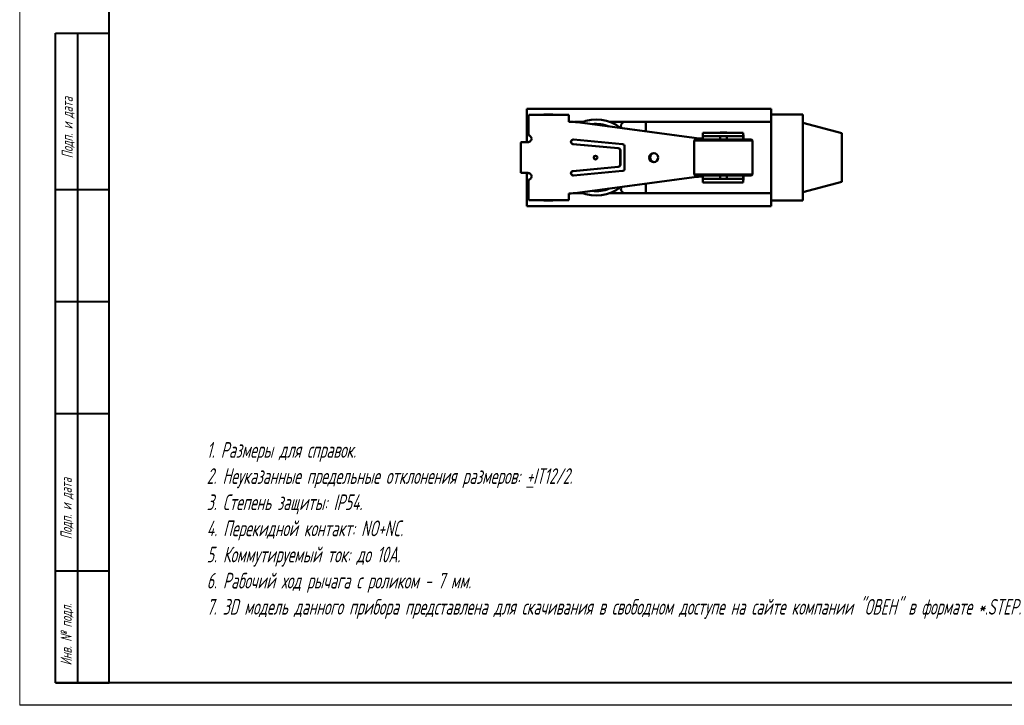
# Model space of a CAD drawing. Header units: millimetres. Extents: x 2171 to 2591, y 1134 to 1431.
# Tile 1 of 18: x 2171 to 2390, y 1134 to 1287. Entities that reach past the tile are written whole.
import ezdxf

# ---------------------------------------------------------------- set-up
doc = ezdxf.new("R2010")
doc.units = ezdxf.units.MM
doc.layers.add('main', color=5, linetype='Continuous', lineweight=50)
doc.layers.add('text', color=7, linetype='Continuous', lineweight=20)
doc.layers.add('ФОРМАТ', color=7, linetype='Continuous')
doc.styles.add('GOST', font='GOST.shx', dxfattribs={"width": 0.8, "oblique": 15})

msp = doc.modelspace()

# ---------------------------------------------------------------- linework, layer by layer
at = {"layer": 'main'}
for p, q in [((2338.473, 1266.792), (2283.973, 1266.792)), ((2283.973, 1265.792), (2283.973, 1266.792)), ((2283.973, 1263.892), (2283.973, 1265.792)), ((2284.388, 1265.442), (2293.363, 1265.442)), ((2287.723, 1265.542), (2287.723, 1265.442)), ((2287.723, 1265.542), (2289.723, 1265.542)), ((2289.723, 1265.442), (2289.723, 1265.542)), ((2293.357, 1265.396), (2293.363, 1265.442)), ((2293.364, 1264.624), (2293.364, 1265.442)), ((2338.473, 1265.792), (2338.473, 1266.792)), ((2338.473, 1263.892), (2338.473, 1265.792)), ((2345.573, 1265.542), (2338.473, 1265.542)), ((2345.573, 1265.542), (2345.573, 1246.342)), ((2283.973, 1263.892), (2284.31, 1263.892)), ((2283.973, 1262.892), (2283.973, 1263.892)), ((2284.31, 1263.942), (2284.31, 1260.942)), ((2293.297, 1263.942), (2293.339, 1263.942)), ((2294.561, 1263.892), (2296.465, 1263.892)), ((2321.268, 1260.325), (2295.286, 1263.809)), ((2321.31, 1260.325), (2295.328, 1263.809)), ((2302.481, 1263.892), (2305.95, 1263.892)), ((2305.95, 1263.892), (2310.473, 1263.892)), ((2310.473, 1263.892), (2310.473, 1262.892)), ((2338.473, 1263.892), (2310.473, 1263.892)), ((2338.473, 1262.892), (2338.473, 1263.892)), ((2354.273, 1261.361), (2345.573, 1263.692)), ((2283.973, 1259.385), (2283.973, 1262.892)), ((2310.473, 1261.778), (2310.473, 1262.892)), ((2323.24, 1261.492), (2323.24, 1260.683)), ((2323.241, 1261.485), (2323.24, 1261.492)), ((2323.24, 1261.492), (2323.253, 1261.492)), ((2323.253, 1261.492), (2323.831, 1261.492)), ((2323.831, 1261.492), (2331.815, 1261.492)), ((2327.07, 1261.542), (2327.07, 1261.492)), ((2328.57, 1261.542), (2327.07, 1261.542)), ((2328.57, 1261.492), (2328.57, 1261.542)), ((2332.218, 1261.492), (2331.815, 1261.492)), ((2338.473, 1248.992), (2338.473, 1262.892)), ((2354.273, 1261.361), (2354.273, 1250.523)), ((2282.604, 1252.566), (2282.604, 1259.317)), ((2284.31, 1259.401), (2284.15, 1259.386)), ((2294.251, 1258.944), (2304.328, 1258.027)), ((2304.369, 1258.027), (2294.293, 1258.944)), ((2305.326, 1258.94), (2294.341, 1259.94)), ((2321.52, 1259.942), (2321.32, 1259.742)), ((2321.32, 1259.742), (2321.32, 1252.142)), ((2334.32, 1259.742), (2321.32, 1259.742)), ((2321.52, 1259.942), (2334.12, 1259.942)), ((2323.253, 1260.692), (2323.24, 1260.692)), ((2323.253, 1260.692), (2323.831, 1260.692)), ((2323.831, 1260.692), (2331.815, 1260.692)), ((2327.07, 1260.692), (2327.07, 1259.942)), ((2328.57, 1259.942), (2328.57, 1260.692)), ((2332.218, 1260.692), (2331.815, 1260.692)), ((2332.244, 1259.942), (2332.244, 1260.192)), ((2332.286, 1259.942), (2332.286, 1260.192)), ((2334.32, 1259.742), (2334.12, 1259.942)), ((2334.32, 1252.142), (2334.32, 1259.742)), ((2304.782, 1257.529), (2304.782, 1254.355)), ((2304.824, 1254.355), (2304.824, 1257.529)), ((2305.78, 1253.442), (2305.78, 1258.442)), ((2283.973, 1248.992), (2283.973, 1252.499)), ((2284.15, 1252.498), (2284.31, 1252.482)), ((2304.328, 1253.857), (2294.251, 1252.94)), ((2294.293, 1252.94), (2304.369, 1253.857)), ((2294.341, 1251.944), (2305.326, 1252.944)), ((2284.31, 1250.942), (2284.31, 1247.942)), ((2295.286, 1248.075), (2321.268, 1251.559)), ((2295.328, 1248.075), (2321.31, 1251.559)), ((2310.473, 1248.992), (2310.473, 1250.106)), ((2321.32, 1252.142), (2321.52, 1251.942)), ((2321.32, 1252.142), (2334.32, 1252.142)), ((2334.12, 1251.942), (2321.52, 1251.942)), ((2323.24, 1251.201), (2323.24, 1250.392)), ((2323.24, 1251.192), (2323.253, 1251.192)), ((2323.24, 1250.392), (2323.241, 1250.398)), ((2323.253, 1250.392), (2323.24, 1250.392)), ((2323.831, 1251.192), (2323.253, 1251.192)), ((2323.831, 1250.392), (2323.253, 1250.392)), ((2331.815, 1251.192), (2323.831, 1251.192)), ((2331.815, 1250.392), (2323.831, 1250.392)), ((2327.07, 1251.942), (2327.07, 1251.192)), ((2327.07, 1250.392), (2327.07, 1250.342)), ((2328.57, 1250.342), (2327.07, 1250.342)), ((2328.57, 1251.192), (2328.57, 1251.942)), ((2328.57, 1250.342), (2328.57, 1250.392)), ((2332.218, 1251.192), (2331.815, 1251.192)), ((2332.218, 1250.392), (2331.815, 1250.392)), ((2332.244, 1251.692), (2332.244, 1251.942)), ((2332.286, 1251.692), (2332.286, 1251.942)), ((2334.12, 1251.942), (2334.32, 1252.142)), ((2345.573, 1248.192), (2354.273, 1250.523)), ((2283.973, 1247.992), (2283.973, 1248.992)), ((2284.31, 1247.992), (2283.973, 1247.992)), ((2283.973, 1246.092), (2283.973, 1247.992)), ((2293.339, 1247.942), (2293.297, 1247.942)), ((2296.465, 1247.992), (2294.561, 1247.992)), ((2305.95, 1247.992), (2302.481, 1247.992)), ((2310.473, 1247.992), (2305.95, 1247.992)), ((2310.473, 1248.992), (2310.473, 1247.992)), ((2338.473, 1247.992), (2310.473, 1247.992)), ((2338.473, 1247.992), (2338.473, 1248.992)), ((2338.473, 1246.092), (2338.473, 1247.992)), ((2283.973, 1245.092), (2283.973, 1246.092)), ((2284.388, 1246.442), (2293.363, 1246.442)), ((2287.723, 1246.442), (2287.723, 1246.342)), ((2287.723, 1246.342), (2289.723, 1246.342)), ((2289.723, 1246.342), (2289.723, 1246.442)), ((2293.363, 1246.442), (2293.357, 1246.487)), ((2293.364, 1246.442), (2293.364, 1247.253)), ((2345.573, 1246.342), (2338.473, 1246.342)), ((2338.473, 1245.092), (2338.473, 1246.092)), ((2338.473, 1245.092), (2283.973, 1245.092)), ((2285.437, 1245.082), (2285.437, 1245.092)), ((2285.437, 1245.082), (2285.957, 1245.082)), ((2285.957, 1245.082), (2285.957, 1245.092)), ((2285.957, 1245.082), (2286.497, 1245.082)), ((2286.606, 1245.082), (2286.606, 1245.092)), ((2286.724, 1245.082), (2287.259, 1245.082)), ((2287.259, 1245.082), (2287.259, 1245.092)), ((2287.259, 1245.082), (2287.775, 1245.082)), ((2287.775, 1245.082), (2287.775, 1245.092)), ((2287.959, 1245.082), (2287.959, 1245.092)), ((2287.959, 1245.082), (2289.869, 1245.082)), ((2289.869, 1245.082), (2289.869, 1245.092)), ((2290.086, 1245.082), (2290.086, 1245.092)), ((2290.086, 1245.082), (2290.995, 1245.082)), ((2291.798, 1245.082), (2291.798, 1245.092)), ((2291.897, 1245.082), (2291.897, 1245.092)), ((2291.983, 1245.082), (2291.983, 1245.092)), ((2291.983, 1245.082), (2293.135, 1245.082)), ((2293.135, 1245.082), (2293.135, 1245.092)), ((2293.135, 1245.082), (2293.366, 1245.082)), ((2293.366, 1245.082), (2293.366, 1245.092)), ((2293.366, 1245.082), (2293.662, 1245.082)), ((2293.662, 1245.082), (2293.662, 1245.092)), ((2293.813, 1245.082), (2293.813, 1245.092)), ((2293.813, 1245.082), (2294.735, 1245.082)), ((2294.735, 1245.082), (2294.735, 1245.092)), ((2294.953, 1245.082), (2294.953, 1245.092)), ((2294.953, 1245.082), (2295.473, 1245.082)), ((2295.473, 1245.082), (2295.473, 1245.092)), ((2295.473, 1245.082), (2296.012, 1245.082)), ((2296.122, 1245.082), (2296.122, 1245.092)), ((2296.24, 1245.082), (2296.775, 1245.082)), ((2296.775, 1245.082), (2296.775, 1245.092)), ((2296.775, 1245.082), (2297.29, 1245.082)), ((2297.29, 1245.082), (2297.29, 1245.092)), ((2297.574, 1245.082), (2297.574, 1245.092)), ((2297.574, 1245.082), (2297.638, 1245.082)), ((2297.672, 1245.082), (2297.672, 1245.092)), ((2298.516, 1245.082), (2298.516, 1245.092)), ((2299.418, 1245.082), (2299.418, 1245.092)), ((2299.483, 1245.082), (2299.483, 1245.092)), ((2299.668, 1245.082), (2299.668, 1245.092)), ((2299.668, 1245.082), (2301.248, 1245.082)), ((2301.248, 1245.082), (2301.248, 1245.092)), ((2301.663, 1245.082), (2301.663, 1245.092)), ((2302.361, 1245.082), (2302.361, 1245.092)), ((2302.361, 1245.082), (2302.552, 1245.082)), ((2302.552, 1245.082), (2302.552, 1245.092)), ((2303.197, 1245.082), (2303.197, 1245.092)), ((2303.198, 1245.082), (2303.198, 1245.092)), ((2303.97, 1245.082), (2303.97, 1245.092)), ((2304.712, 1245.082), (2304.712, 1245.092)), ((2304.745, 1245.082), (2304.745, 1245.092)), ((2304.995, 1245.082), (2304.995, 1245.092)), ((2305.094, 1245.082), (2305.094, 1245.092)), ((2305.765, 1245.082), (2305.765, 1245.092)), ((2306.444, 1245.082), (2306.444, 1245.092)), ((2306.543, 1245.082), (2306.543, 1245.092)), ((2310.145, 1245.082), (2310.145, 1245.092)), ((2314.304, 1245.082), (2310.145, 1245.082)), ((2314.304, 1245.082), (2314.304, 1245.092)), ((2316.102, 1245.082), (2316.102, 1245.092)), ((2316.102, 1245.082), (2316.701, 1245.082)), ((2316.701, 1245.082), (2316.701, 1245.092)), ((2316.701, 1245.082), (2317.333, 1245.082)), ((2317.46, 1245.082), (2317.46, 1245.092)), ((2317.599, 1245.082), (2318.224, 1245.082)), ((2318.224, 1245.082), (2318.224, 1245.092)), ((2318.224, 1245.082), (2318.818, 1245.082)), ((2318.818, 1245.082), (2318.818, 1245.092)), ((2319.398, 1245.082), (2319.398, 1245.092)), ((2319.398, 1245.082), (2321.39, 1245.082)), ((2321.39, 1245.082), (2321.39, 1245.092)), ((2321.39, 1245.082), (2321.462, 1245.082)), ((2321.462, 1245.082), (2321.462, 1245.092)), ((2321.684, 1245.082), (2321.684, 1245.092)), ((2321.684, 1245.082), (2322.155, 1245.082)), ((2322.155, 1245.082), (2322.155, 1245.092)), ((2322.155, 1245.082), (2322.703, 1245.082)), ((2322.97, 1245.082), (2322.97, 1245.092)), ((2323.258, 1245.082), (2323.784, 1245.082)), ((2323.784, 1245.082), (2323.784, 1245.092)), ((2323.784, 1245.082), (2324.255, 1245.082)), ((2324.255, 1245.082), (2324.255, 1245.092)), ((2324.577, 1245.082), (2324.577, 1245.092)), ((2324.577, 1245.082), (2326.569, 1245.082)), ((2326.569, 1245.082), (2326.569, 1245.092)), ((2326.569, 1245.082), (2326.642, 1245.082)), ((2326.642, 1245.082), (2326.642, 1245.092)), ((2327.185, 1245.082), (2327.185, 1245.092)), ((2327.185, 1245.082), (2328.411, 1245.082)), ((2329.358, 1245.082), (2329.358, 1245.092)), ((2329.393, 1245.082), (2329.59, 1245.082)), ((2329.59, 1245.082), (2329.59, 1245.092)), ((2329.793, 1245.082), (2329.793, 1245.092)), ((2329.793, 1245.082), (2332.002, 1245.082)), ((2332.002, 1245.082), (2332.002, 1245.092)), ((2332.437, 1245.082), (2332.437, 1245.092)), ((2332.437, 1245.082), (2334.429, 1245.082)), ((2334.429, 1245.082), (2334.429, 1245.092)), ((2334.429, 1245.082), (2334.502, 1245.082)), ((2334.502, 1245.082), (2334.502, 1245.092)), ((2334.9, 1245.082), (2334.9, 1245.092)), ((2336.202, 1245.082), (2336.202, 1245.092)), ((2337.291, 1245.082), (2337.291, 1245.092)), ((2337.325, 1245.082), (2337.363, 1245.082)), ((2337.363, 1245.082), (2337.363, 1245.092))]:
    msp.add_line(p, q, dxfattribs=at)
for centre, radius in [((2312.272, 1255.942), 1), ((2299.289, 1255.942), 0.4)]:
    msp.add_circle(centre, radius, dxfattribs=at)
for centre, radius, start, end in [((2291.534, 1264.316), 7.234, 171.04481, 182.9634), ((2304.916, 1264.196), 11.622, 174.07266, 181.2549), ((2293.297, 1248.983), 14.959, 82.36145, 89.99996), ((2301.432, 1264.003), 8.093, 176.2087, 180.43566), ((2293.339, 1248.983), 14.959, 82.36145, 89.99996), ((2299.473, 1255.942), 8.5, 50.84872, 113.87429), ((2299.473, 1255.942), 7.5, 67.42084, 97.30217), ((2305.95, 1262.892), 1, 90, 180), ((2305.95, 1262.892), 1, 180, 202.54529), ((2326.025, 1260.516), 6.269, 357.03653, 8.9551), ((2284.145, 1260.058), 0.899, 7.27172, 79.41676), ((2294.297, 1259.442), 0.5, 84.87491, 264.75047), ((2294.338, 1259.442), 0.5, 92.46749, 264.74484), ((2305.281, 1258.442), 0.5, 359.96553, 84.76183), ((2323.256, 1275.151), 14.959, 262.36147, 269.99995), ((2323.298, 1275.151), 14.959, 262.36146, 269.8396), ((2316.708, 1260.223), 6.549, 359.73095, 3.14252), ((2329.836, 1260.316), 2.412, 357.03704, 8.9544), ((2304.282, 1257.529), 0.5, 359.96579, 84.76157), ((2304.324, 1257.529), 0.5, 359.96556, 84.76181), ((2312.34, 1255.942), 1, 92.0083, 267.9917), ((2312.473, 1255.942), 1, 95.78861, 180), ((2299.332, 1255.942), 0.4, 93.06722, 266.93278), ((2312.473, 1255.942), 1, 180, 264.21139), ((2294.297, 1252.442), 0.5, 95.24953, 275.12509), ((2294.338, 1252.442), 0.5, 95.2552, 267.53248), ((2304.282, 1254.355), 0.5, 275.23837, 0.03427), ((2304.324, 1254.355), 0.5, 275.23814, 0.0345), ((2305.281, 1253.441), 0.5, 275.23814, 0.0345), ((2284.145, 1251.826), 0.899, 280.58332, 352.72824), ((2323.256, 1236.732), 14.959, 90.00008, 97.6385), ((2323.298, 1236.732), 14.959, 90.16044, 97.6385), ((2316.708, 1251.661), 6.549, 356.85747, 0.26906), ((2326.025, 1251.368), 6.269, 351.04491, 2.96345), ((2329.836, 1251.567), 2.412, 351.04559, 2.96297), ((2291.534, 1247.568), 7.234, 177.03659, 188.95521), ((2304.916, 1247.687), 11.622, 178.7451, 185.92734), ((2293.297, 1262.901), 14.959, 269.99999, 277.6386), ((2293.339, 1262.901), 14.959, 269.99999, 277.6386), ((2301.432, 1247.88), 8.093, 179.56434, 183.7913), ((2299.473, 1255.942), 8.5, 246.12571, 309.15128), ((2299.473, 1255.942), 7.5, 262.69783, 292.57916), ((2305.95, 1248.992), 1, 157.45471, 180), ((2305.95, 1248.992), 1, 180, 270)]:
    msp.add_arc(centre, radius, start, end, dxfattribs=at)
for centre, major_axis, start_param, end_param in [((2284.404, 1259.317), (1.8, -0.001), 1.7124032, 3.1590718), ((2284.404, 1252.566), (1.8, 0.001), 3.1241135, 4.5707821)]:
    msp.add_ellipse(centre, major_axis=major_axis, ratio=0.0384448, start_param=start_param, end_param=end_param, dxfattribs=at)
for points, knots in [([(2293.362, 1264.624), (2293.363, 1264.62), (2293.363, 1264.61), (2293.359, 1264.564), (2293.357, 1264.538)], [0, 0, 0, 0, 0.4578516, 1, 1, 1, 1]), ([(2285.037, 1260.171), (2285.025, 1260.11), (2284.994, 1259.948), (2284.859, 1259.714), (2284.624, 1259.496), (2284.418, 1259.434), (2284.31, 1259.401)], [0, 0, 0, 0, 0.1670769, 0.4349464, 0.7028157, 1, 1, 1, 1]), ([(2323.24, 1260.692), (2323.24, 1260.687), (2323.24, 1260.677), (2323.244, 1260.614), (2323.247, 1260.582)], [0, 0, 0, 0, 0.49645854, 1, 1, 1, 1]), ([(2284.31, 1252.482), (2284.407, 1252.454), (2284.603, 1252.398), (2284.837, 1252.196), (2284.987, 1251.957), (2285.022, 1251.785), (2285.037, 1251.712)], [0, 0, 0, 0, 0.2677954, 0.5355903, 0.8033857, 1, 1, 1, 1]), ([(2323.247, 1251.302), (2323.244, 1251.27), (2323.24, 1251.207), (2323.24, 1251.197), (2323.24, 1251.192)], [0, 0, 0, 0, 0.496449, 1, 1, 1, 1]), ([(2293.357, 1247.345), (2293.36, 1247.307), (2293.364, 1247.262), (2293.363, 1247.254), (2293.363, 1247.253)], [0, 0, 0, 0, 0.83666291, 1, 1, 1, 1]), ([(2286.497, 1245.082), (2286.503, 1245.082), (2286.514, 1245.082), (2286.531, 1245.082), (2286.546, 1245.082), (2286.561, 1245.082), (2286.574, 1245.082), (2286.586, 1245.082), (2286.596, 1245.082), (2286.603, 1245.082), (2286.606, 1245.082)], [0, 0, 0, 0, 0.162557, 0.3143169, 0.4549092, 0.5847033, 0.7045923, 0.8136806, 0.9116105, 1, 1, 1, 1]), ([(2286.606, 1245.082), (2286.609, 1245.082), (2286.616, 1245.082), (2286.627, 1245.082), (2286.64, 1245.082), (2286.655, 1245.082), (2286.67, 1245.082), (2286.687, 1245.082), (2286.705, 1245.082), (2286.718, 1245.082), (2286.724, 1245.082)], [0, 0, 0, 0, 0.0893039, 0.1897542, 0.2993462, 0.4192528, 0.5491351, 0.6893342, 0.8395078, 1, 1, 1, 1]), ([(2296.012, 1245.082), (2296.018, 1245.082), (2296.03, 1245.082), (2296.047, 1245.082), (2296.062, 1245.082), (2296.077, 1245.082), (2296.09, 1245.082), (2296.102, 1245.082), (2296.112, 1245.082), (2296.118, 1245.082), (2296.122, 1245.082)], [0, 0, 0, 0, 0.162557, 0.3143169, 0.4549092, 0.5847033, 0.7045923, 0.8136806, 0.9116105, 1, 1, 1, 1]), ([(2296.122, 1245.082), (2296.125, 1245.082), (2296.132, 1245.082), (2296.143, 1245.082), (2296.156, 1245.082), (2296.171, 1245.082), (2296.186, 1245.082), (2296.203, 1245.082), (2296.221, 1245.082), (2296.234, 1245.082), (2296.24, 1245.082)], [0, 0, 0, 0, 0.0893039, 0.1897542, 0.2993462, 0.4192528, 0.5491351, 0.6893342, 0.8395078, 1, 1, 1, 1]), ([(2317.333, 1245.082), (2317.34, 1245.082), (2317.353, 1245.082), (2317.373, 1245.082), (2317.391, 1245.082), (2317.408, 1245.082), (2317.423, 1245.082), (2317.436, 1245.082), (2317.449, 1245.082), (2317.457, 1245.082), (2317.46, 1245.082)], [0, 0, 0, 0, 0.1625255, 0.3143149, 0.4549785, 0.5845192, 0.7045671, 0.813495, 0.9116813, 1, 1, 1, 1]), ([(2317.46, 1245.082), (2317.464, 1245.082), (2317.472, 1245.082), (2317.486, 1245.082), (2317.501, 1245.082), (2317.518, 1245.082), (2317.536, 1245.082), (2317.555, 1245.082), (2317.577, 1245.082), (2317.591, 1245.082), (2317.599, 1245.082)], [0, 0, 0, 0, 0.0892048, 0.1898335, 0.2992326, 0.4192609, 0.5492074, 0.6890744, 0.8395792, 1, 1, 1, 1]), ([(2322.703, 1245.082), (2322.728, 1245.082), (2322.775, 1245.082), (2322.844, 1245.082), (2322.909, 1245.082), (2322.95, 1245.082), (2322.97, 1245.082)], [0, 0, 0, 0, 0.27481, 0.5332395, 0.77433, 1, 1, 1, 1]), ([(2322.97, 1245.082), (2322.99, 1245.082), (2323.033, 1245.082), (2323.101, 1245.082), (2323.177, 1245.082), (2323.23, 1245.082), (2323.258, 1245.082)], [0, 0, 0, 0, 0.2078342, 0.4440754, 0.7078336, 1, 1, 1, 1])]:
    msp.add_open_spline(points, degree=3, knots=knots, dxfattribs=at)
at = {"layer": 'ФОРМАТ', "lineweight": 0}
msp.add_line((2170.806, 1430.729), (2170.806, 1133.729), dxfattribs=at)
at = {"layer": 'ФОРМАТ', "linetype": 'ByBlock', "lineweight": 40, "ltscale": 5}
for p, q in [((2190.806, 1138.729), (2190.806, 1425.729)), ((2585.806, 1138.729), (2178.806, 1138.729))]:
    msp.add_line(p, q, dxfattribs=at)
at = {"layer": 'ФОРМАТ', "linetype": 'Continuous', "lineweight": 40}
for p, q in [((2178.806, 1138.729), (2178.806, 1283.729)), ((2178.806, 1283.729), (2190.806, 1283.729)), ((2183.806, 1138.729), (2183.806, 1283.729)), ((2190.806, 1248.729), (2178.806, 1248.729)), ((2190.806, 1223.729), (2178.806, 1223.729)), ((2190.806, 1198.729), (2178.806, 1198.729)), ((2178.806, 1163.729), (2190.806, 1163.729)), ((2178.806, 1138.729), (2190.806, 1138.729))]:
    msp.add_line(p, q, dxfattribs=at)
at = {"layer": 'ФОРМАТ', "linetype": 'ByBlock', "ltscale": 5}
msp.add_line((2590.806, 1133.729), (2170.806, 1133.729), dxfattribs=at)

# ---------------------------------------------------------------- texts
at = {"layer": 'text', "linetype": 'ByBlock', "ltscale": 5, "insert": (2212.526, 1192.457), "char_height": 3.5, "width": 178.68119, "attachment_point": 1, "style": 'GOST'}
msp.add_mtext('\\pxqj;1. Размеры для справок.\\P\\pq*;2. Неуказанные предельные отклонения размеров: {\\L+}IT12/2.\\P3. Степень защиты: IP54.\\P4. Перекидной контакт: NO+NC.\\P5. Коммутируемый ток: до 10А.\\P6. Рабочий ход рычага с роликом - 7 мм.\\P7{\\FGost|c0;. 3D модель данного прибора представлена для скачивания в свободном доступе на сайте компании "ОВЕН" в формате *.STEP.}', dxfattribs=at)
at = {"layer": 'ФОРМАТ', "char_height": 2.5, "attachment_point": 1, "rotation": 90, "style": 'GOST'}
for s, insert in [('{\\Q15;\\W0.8;Подп. и дата}', (2180.156, 1255.78)), ('{\\Q15;\\W0.8;Подп. и дата}', (2179.926, 1170.788)), ('{\\FGost|c0;Инв. № подл.}', (2179.926, 1142.624))]:
    msp.add_mtext(s, dxfattribs=dict(at, insert=insert))

doc.saveas('drawing.dxf')
